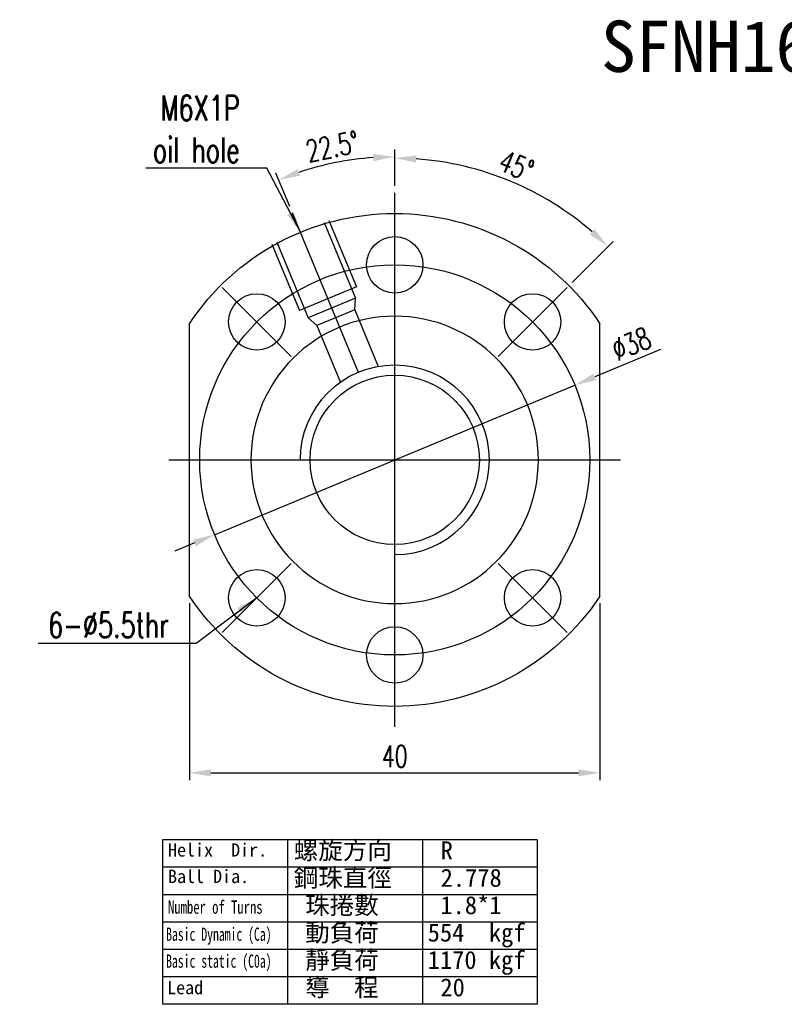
# Model space of a CAD drawing. Extents: x -94 to 1045, y 423 to 643.
# Tile 1 of 57: x -94 to -20, y 442 to 538. Entities that reach past the tile are written whole.
import ezdxf
from ezdxf.lldxf.tags import DXFTag

# ---------------------------------------------------------------- set-up
doc = ezdxf.new("R2010")
doc.units = 0
doc.header["$LTSCALE"] = 2
doc.header["$MEASUREMENT"] = 0
doc.layers.add('DIM', color=4, linetype='Continuous')
doc.styles.add('DIM-7', font='SIMPLEX.shx', dxfattribs={"width": 0.7, "bigfont": 'chineset.shx'})
doc.styles.add('T', font='kaiu.ttf')
tags = doc.linetypes.add('CENTER', pattern=[2, 1.25, -0.25, 0.25, -0.25]).pattern_tags.tags
tags[10:11] = [DXFTag(74, 4), DXFTag(75, 0), DXFTag(340, '0'), DXFTag(46, 0.0), DXFTag(50, 0.0), DXFTag(44, 0.0), DXFTag(45, 0.0)]
tags[8:9] = [DXFTag(74, 4), DXFTag(75, 0), DXFTag(340, '0'), DXFTag(46, 0.0), DXFTag(50, 0.0), DXFTag(44, 0.0), DXFTag(45, 0.0)]
tags[6:7] = [DXFTag(74, 4), DXFTag(75, 0), DXFTag(340, '0'), DXFTag(46, 0.0), DXFTag(50, 0.0), DXFTag(44, 0.0), DXFTag(45, 0.0)]
tags[4:5] = [DXFTag(74, 4), DXFTag(75, 0), DXFTag(340, '0'), DXFTag(46, 0.0), DXFTag(50, 0.0), DXFTag(44, 0.0), DXFTag(45, 0.0)]
tags = doc.linetypes.add('DASHED', pattern=[0.75, 0.5, -0.25]).pattern_tags.tags
tags[6:7] = [DXFTag(74, 4), DXFTag(75, 0), DXFTag(340, '0'), DXFTag(46, 0.0), DXFTag(50, 0.0), DXFTag(44, 0.0), DXFTag(45, 0.0)]
tags[4:5] = [DXFTag(74, 4), DXFTag(75, 0), DXFTag(340, '0'), DXFTag(46, 0.0), DXFTag(50, 0.0), DXFTag(44, 0.0), DXFTag(45, 0.0)]
doc.dimstyles.new('CNS', dxfattribs={"dimscale": 0.7, "dimtxt": 3, "dimasz": 3, "dimexe": 1, "dimexo": 1, "dimgap": 1.5, "dimtad": 1, "dimdsep": 46, "dimtxsty": 'DIM-7', "dimcen": 0.09, "dimclrd": 4, "dimclre": 4, "dimclrt": 4, "dimadec": 0, "dimazin": 2, "dimtfac": 1, "dimtmove": 0, "dimatfit": 3, "dimfxl": 1, "dimtvp": 0.971429, "dimtolj": 1, "dimarcsym": 0})

# ---------------------------------------------------------------- blocks, each defined once
blk = doc.blocks.new('*D5')
at = {"color": 4, "lineweight": -2, "transparency": 16777216}
for p, q in [((-31.602, 505.939), (-38.003, 503.283)), ((-75.042, 487.917), (-39.943, 502.479)), ((-76.982, 487.113), (-78.921, 486.308))]:
    blk.add_line(p, q, dxfattribs=at)
at = {"color": 4, "transparency": 16777216}
for points in [[(-38.137, 503.607), (-37.869, 502.96), (-39.943, 502.479)], [(-77.116, 487.436), (-76.848, 486.789), (-75.042, 487.917)]]:
    blk.add_solid(points, dxfattribs=at)
at = {"layer": 'DEFPOINTS', "color": 0, "transparency": 16777216}
for p in [(-39.943, 502.479), (-75.042, 487.917)]:
    blk.add_point(p, dxfattribs=at)
at = {"color": 4, "transparency": 16777216, "insert": (-34.449, 506.501), "char_height": 2.1, "attachment_point": 5, "rotation": 22.5316, "style": 'DIM-7'}
blk.add_mtext('\\A1;∅38', dxfattribs=at)
blk = doc.blocks.new('*D6')
at = {"color": 4, "lineweight": -2, "transparency": 16777216}
for p, q in [((-77.492, 481.232), (-77.492, 464.022)), ((-37.492, 481.232), (-37.492, 464.022)), ((-75.392, 464.722), (-39.592, 464.722))]:
    blk.add_line(p, q, dxfattribs=at)
at = {"color": 4, "transparency": 16777216}
for points in [[(-75.392, 465.072), (-75.392, 464.372), (-77.492, 464.722)], [(-39.592, 465.072), (-39.592, 464.372), (-37.492, 464.722)]]:
    blk.add_solid(points, dxfattribs=at)
at = {"layer": 'DEFPOINTS', "color": 0, "transparency": 16777216}
for p in [(-77.492, 481.932), (-37.492, 481.932), (-37.492, 464.722)]:
    blk.add_point(p, dxfattribs=at)
at = {"color": 4, "transparency": 16777216, "insert": (-57.492, 466.332), "char_height": 2.1, "attachment_point": 5, "style": 'DIM-7'}
blk.add_mtext('\\A1;40', dxfattribs=at)
blk = doc.blocks.new('*D13')
at = {"color": 4, "lineweight": -2, "transparency": 16777216}
for p, q in [((-57.492, 521.898), (-57.492, 525.418)), ((-67.71, 519.866), (-69.057, 523.118))]:
    blk.add_line(p, q, dxfattribs=at)
blk.add_arc((-57.492, 495.198), 29.52, 94.07678, 108.42322, dxfattribs=at)
at = {"color": 4, "transparency": 16777216}
for points in [[(-59.603, 524.993), (-59.578, 524.294), (-57.492, 524.718)], [(-66.699, 522.877), (-66.944, 523.533), (-68.789, 522.471)]]:
    blk.add_solid(points, dxfattribs=at)
at = {"layer": 'DEFPOINTS', "color": 0, "transparency": 16777216}
for p in [(-61.345, 524.466), (-57.492, 521.198), (-67.442, 519.219), (-61.023, 503.721), (-57.492, 469.198)]:
    blk.add_point(p, dxfattribs=at)
at = {"color": 4, "transparency": 16777216, "insert": (-63.565, 525.73), "char_height": 2.1, "attachment_point": 5, "rotation": 11.25, "style": 'DIM-7'}
blk.add_mtext('\\A1;22.5°', dxfattribs=at)
blk = doc.blocks.new('*D14')
at = {"color": 4, "lineweight": -2, "transparency": 16777216}
for p, q in [((-57.492, 521.898), (-57.492, 525.286)), ((-40.203, 512.487), (-36.217, 516.474))]:
    blk.add_line(p, q, dxfattribs=at)
blk.add_arc((-57.492, 495.198), 29.388, 49.09508, 85.90492, dxfattribs=at)
at = {"color": 4, "transparency": 16777216}
for points in [[(-55.406, 524.161), (-55.381, 524.861), (-57.492, 524.586)], [(-38.01, 517.666), (-38.487, 517.153), (-36.712, 515.979)]]:
    blk.add_solid(points, dxfattribs=at)
at = {"layer": 'DEFPOINTS', "color": 0, "transparency": 16777216}
for p in [(-57.492, 521.198), (-42.798, 520.649), (-40.698, 511.992), (-47.416, 505.274), (-57.492, 469.198)]:
    blk.add_point(p, dxfattribs=at)
at = {"color": 4, "transparency": 16777216, "insert": (-45.63, 523.837), "char_height": 2.1, "attachment_point": 5, "rotation": 337.5, "style": 'DIM-7'}
blk.add_mtext('\\A1;45°', dxfattribs=at)

msp = doc.modelspace()

# ---------------------------------------------------------------- linework, layer by layer
at = {"color": 7, "linetype": 'CENTER'}
for p, q in [((-57.492, 469.198), (-57.492, 521.198)), ((-61.023, 503.721), (-67.442, 519.219)), ((-67.569, 505.274), (-74.286, 511.992)), ((-47.416, 505.274), (-40.698, 511.992)), ((-79.492, 495.198), (-35.492, 495.198)), ((-67.569, 485.122), (-74.286, 478.404)), ((-47.416, 485.122), (-40.698, 478.404))]:
    msp.add_line(p, q, dxfattribs=at)
at = {"color": 7, "linetype": 'DASHED', "ltscale": 1.647829}
for p, q in [((-64.367, 518.328), (-61.305, 510.937)), ((-63.905, 518.519), (-61.226, 512.052)), ((-69.448, 516.223), (-66.77, 509.756)), ((-68.986, 516.415), (-65.925, 509.023)), ((-61.226, 512.052), (-66.77, 509.756)), ((-61.305, 510.937), (-65.925, 509.023)), ((-61.385, 509.822), (-61.305, 510.937)), ((-61.385, 509.822), (-65.08, 508.291)), ((-61.385, 509.822), (-59.091, 504.284)), ((-65.08, 508.291), (-65.925, 509.023)), ((-65.08, 508.291), (-62.786, 502.753))]:
    msp.add_line(p, q, dxfattribs=at)
at = {"color": 7}
for p, q in [((-77.492, 481.932), (-77.492, 508.465)), ((-77.492, 481.932), (-77.492, 508.465)), ((-37.492, 481.932), (-37.492, 508.465)), ((-37.492, 481.932), (-37.492, 508.465)), ((-45.606, 474.343), (-45.608, 474.347)), ((-45.606, 474.343), (-45.608, 474.347))]:
    msp.add_line(p, q, dxfattribs=at)
at = {"color": 7, "linetype": 'DASHED', "ltscale": 0.009698}
msp.add_line((-45.608, 474.347), (-45.619, 474.374), dxfattribs=at)
msp.add_line((-45.608, 474.347), (-45.619, 474.374), dxfattribs=at)
at = {"color": 7}
for centre, radius in [((-57.492, 514.198), 2.75), ((-57.492, 514.198), 2.75), ((-70.927, 508.633), 2.75), ((-70.927, 508.633), 2.75), ((-44.057, 508.633), 2.75), ((-44.057, 508.633), 2.75), ((-57.492, 495.198), 8.25), ((-70.927, 481.763), 2.75), ((-70.927, 481.763), 2.75), ((-44.057, 481.763), 2.75), ((-44.057, 481.763), 2.75), ((-57.492, 476.198), 2.75), ((-57.492, 476.198), 2.75)]:
    msp.add_circle(centre, radius, dxfattribs=at)
at = {"color": 7, "linetype": 'CENTER'}
msp.add_circle((-57.492, 495.198), 19, dxfattribs=at)
at = {"color": 7, "extrusion": (1e-16, 0, -1)}
msp.add_circle((57.492, 495.198), 14, dxfattribs=at)
for start, end in [(33.55731, 146.44269), (33.55731, 146.44269), (213.55731, 326.44269), (213.55731, 326.44269)]:
    msp.add_arc((57.492, 495.198), 24, start, end, dxfattribs=at)
at = {"color": 7}
msp.add_arc((-57.492, 495.198), 9.225, 270, 180, dxfattribs=at)
for points in [[(-51.593, 500.965), (-51.543, 500.914), (-51.494, 500.862), (-51.445, 500.81)], [(-51.593, 500.965), (-51.539, 500.911), (-51.487, 500.855), (-51.435, 500.799)], [(-51.593, 500.965), (-51.539, 500.911), (-51.487, 500.855), (-51.435, 500.799)]]:
    msp.add_open_spline(points, degree=3, dxfattribs=at)
at = {"layer": 'DIM', "color": 7}
for p, q in [((-43.601, 458.19), (-80.105, 458.19)), ((-80.105, 458.19), (-80.105, 442.178)), ((-67.937, 458.19), (-67.937, 442.178)), ((-54.769, 458.19), (-54.769, 442.178)), ((-43.601, 458.19), (-43.601, 442.178)), ((-43.601, 455.522), (-80.105, 455.522)), ((-43.601, 452.853), (-80.105, 452.853)), ((-43.601, 450.184), (-80.105, 450.184)), ((-43.601, 447.515), (-80.105, 447.515)), ((-43.601, 444.846), (-80.105, 444.846)), ((-43.601, 442.178), (-80.105, 442.178))]:
    msp.add_line(p, q, dxfattribs=at)

# ---------------------------------------------------------------- texts
at = {"color": 7, "style": 'T'}
msp.add_text('SFNH1620', height=5, dxfattribs=at).set_placement((-37.39, 532.983))
at = {"color": 7, "char_height": 2.45, "attachment_point": 9, "style": 'DIM-7'}
for s, insert in [('\\A1;M6X1P\\Poil hole', (-72.596, 524.16)), ('\\A1;6-%%C5.5thr', (-79.496, 477.887))]:
    msp.add_mtext(s, dxfattribs=dict(at, insert=insert))
at = {"layer": 'DIM', "color": 7, "style": 'T'}
for s, height, p in [('Helix  Dir.', 1.29024, (-79.575, 456.567)), ('螺旋方向', 1.75, (-67.319, 456.296)), ('R', 1.75, (-53.013, 456.296)), ('鋼珠直徑', 1.75, (-67.319, 453.627)), ('Ball Dia.', 1.2902, (-79.575, 453.99)), ('2.778', 1.75, (-53.013, 453.627)), ('珠捲數', 1.75, (-66.208, 450.958)), ('1.8*1', 1.75, (-53.04, 450.958)), ('動負荷', 1.75, (-66.208, 448.29)), ('554  kgf', 1.75, (-54.274, 448.29)), ('靜負荷', 1.75, (-66.208, 445.621)), ('1170 kgf', 1.75, (-54.274, 445.621)), ('導  程', 1.75, (-66.208, 442.952)), ('Lead', 1.2902, (-79.667, 443.163)), ('20', 1.75, (-53.04, 442.952))]:
    msp.add_text(s, height=height, dxfattribs=at).set_placement(p)
for s, width, p in [('Number of Turns', 0.7, (-79.575, 450.998)), ('Basic Dynamic (Ca)', 0.65, (-79.759, 448.361)), ('Basic static (C0a)', 0.65, (-79.759, 445.741))]:
    msp.add_text(s, height=1.29024, dxfattribs=dict(at, width=width)).set_placement(p)

# ---------------------------------------------------------------- dimensions: what is measured, and where the dimension line sits
at = {"color": 7}
for base, line1, picture, middle in [((-61.345, 524.466), ((-61.023, 503.721), (-67.442, 519.219)), '*D13', (-63.565, 525.73)), ((-42.798, 520.649), ((-47.416, 505.274), (-40.698, 511.992)), '*D14', (-45.63, 523.837))]:
    dim = msp.add_angular_dim_2l(base=base, line1=line1, line2=((-57.492, 469.198), (-57.492, 521.198)), dimstyle='CNS', override={"dimscale": 0.7, "dimgap": 0.8, "dimtad": 1, "dimclrd": 4, "dimclre": 4, "dimadec": 2, "dimazin": 2, "dimtm": 1e-09, "dimtfac": 0.6, "dimtmove": 1}, dxfattribs=at)
    dim.commit()
    dim.dimension.update_dxf_attribs({"geometry": picture, "text_midpoint": middle})
dim = msp.add_diameter_dim_2p(p1=(-75.042, 487.917), p2=(-39.943, 502.479), dimstyle='CNS', override={"dimscale": 0.7, "dimgap": 0.8, "dimtad": 1, "dimclrd": 4, "dimclre": 4, "dimadec": 2, "dimazin": 2, "dimtm": 1e-09, "dimtfac": 0.6, "dimtmove": 1}, dxfattribs=at)
dim.commit()
dim.dimension.update_dxf_attribs({"geometry": '*D5', "text_midpoint": (-34.449, 506.501)})
dim = msp.add_linear_dim(base=(-37.492, 464.722), p1=(-77.492, 481.932), p2=(-37.492, 481.932), dimstyle='CNS', override={"dimscale": 0.7, "dimgap": 0.8, "dimtad": 1, "dimclrd": 4, "dimclre": 4, "dimadec": 2, "dimazin": 2, "dimtm": 1e-09, "dimtfac": 0.6, "dimtmove": 1}, dxfattribs=at)
dim.commit()
dim.dimension.update_dxf_attribs({"geometry": '*D6', "text_midpoint": (-57.492, 466.332)})

# ---------------------------------------------------------------- leaders
at = {"color": 7, "annotation_type": 0, "has_hookline": 1, "hookline_direction": 1}
for points, text_width in [([(-66.677, 517.371), (-69.936, 523.6), (-72.036, 523.6)], 9.147), ([(-70.927, 481.763), (-76.836, 477.327), (-78.936, 477.327)], 12.74)]:
    msp.add_leader(points, dimstyle='CNS', override={"dimscale": 0.7, "dimgap": 0.8, "dimtad": 1, "dimclrd": 4, "dimclre": 4, "dimadec": 2, "dimazin": 2, "dimtm": 1e-09, "dimtfac": 0.6, "dimtmove": 1}, dxfattribs=dict(at, text_width=text_width))

doc.saveas('drawing.dxf')
